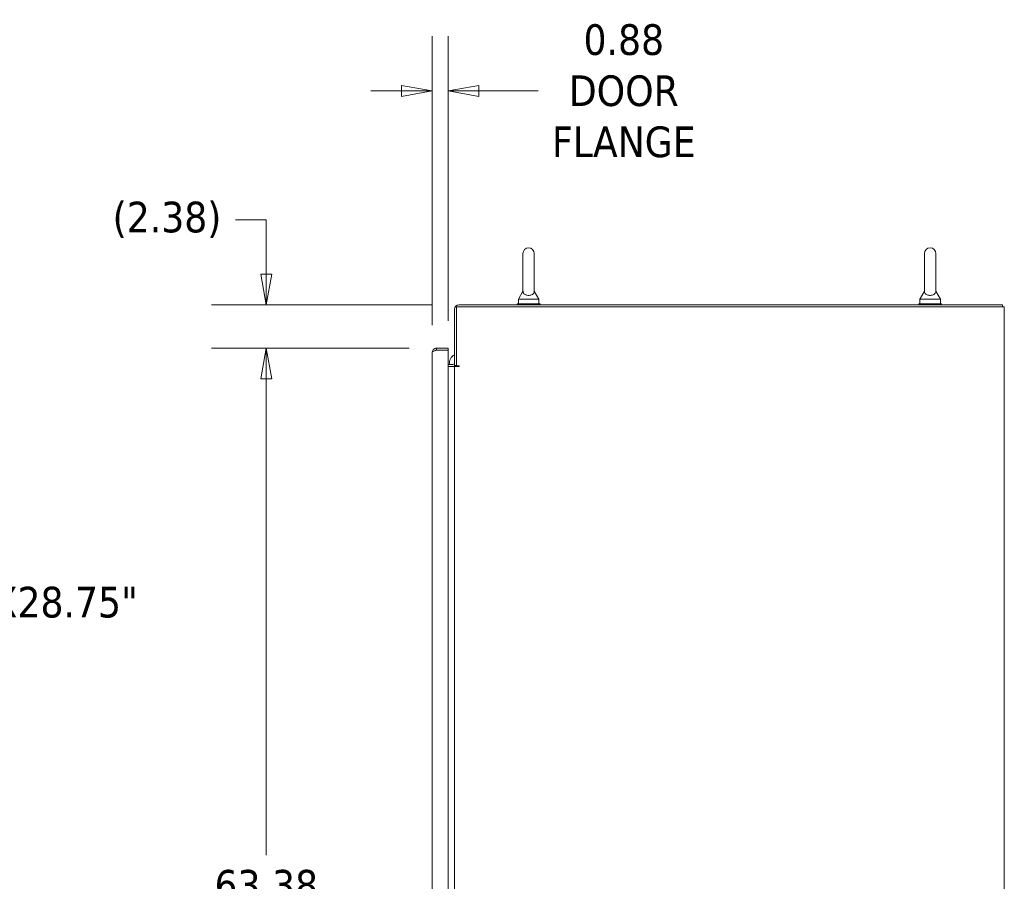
# Model space of a CAD drawing. Header units: inches. Extents: x 16 to 394, y 3 to 249.
# Tile 96 of 116: x 274 to 328, y 156 to 203. Entities that reach past the tile are written whole.
import ezdxf

# ---------------------------------------------------------------- set-up
doc = ezdxf.new("R2010")
doc.units = ezdxf.units.IN
doc.header["$LTSCALE"] = 24
doc.header["$MEASUREMENT"] = 0
doc.layers.get('0').update_dxf_attribs({"lineweight": 0})
for name, color, linetype, lineweight in [('Dimension (ANSI)', 7, 'Continuous', 5), ('Symbol (ANSI)', 7, 'Continuous', 5), ('Visible (ANSI)', 7, 'Continuous', 5)]:
    doc.layers.add(name, color=color, linetype=linetype, lineweight=lineweight)
doc.styles.add('ROMANS', font='tahoma.ttf')
doc.dimstyles.new('Default (ANSI)', dxfattribs={"dimscale": 24, "dimtxt": 0.07, "dimasz": 0.07, "dimexe": 0.125, "dimexo": 0.0625, "dimgap": 0.031496, "dimtad": 0, "dimtih": 1, "dimtoh": 1, "dimrnd": 1e-08, "dimzin": 0, "dimdsep": 46, "dimtxsty": 'ROMANS', "dimblk": 'Filled-1', "dimcen": 0.09, "dimdle": 0.393701, "dimclrd": 256, "dimclre": 256, "dimclrt": 256, "dimadec": 0, "dimazin": 0, "dimtfac": 0.928571, "dimtofl": 0, "dimtmove": 0, "dimatfit": 3, "dimfxl": 1, "dimtolj": 1, "dimtzin": 0, "dimlwd": -1, "dimlwe": -1, "dimarcsym": 0})
doc.dimstyles.new('Default (ANSI)$7', dxfattribs={"dimscale": 24, "dimtxt": 0.07, "dimasz": 0.098425, "dimexe": 0.125, "dimexo": 0.0625, "dimgap": 0.031496, "dimtad": 0, "dimtih": 1, "dimtoh": 1, "dimrnd": 1e-08, "dimzin": 0, "dimdsep": 46, "dimtxsty": 'ROMANS', "dimblk": 'Filled-1', "dimcen": 0.09, "dimdle": 0.393701, "dimclrd": 256, "dimclre": 256, "dimclrt": 256, "dimadec": 0, "dimazin": 0, "dimtfac": 0.928571, "dimtofl": 0, "dimtmove": 0, "dimatfit": 3, "dimfxl": 1, "dimtolj": 1, "dimtzin": 0, "dimlwd": -1, "dimlwe": -1, "dimarcsym": 0})

# ---------------------------------------------------------------- blocks, each defined once
blk = doc.blocks.new('Filled-1')
at = {"color": 0}
for p, q in [((0, 0), (-1, 0.179)), ((-1, 0.179), (-1, -0.179)), ((-1, 0), (0, 0)), ((-1, -0.179), (0, 0))]:
    blk.add_line(p, q, dxfattribs=at)
at = {"color": 0, "flags": 128}
blk.add_lwpolyline([(-1, -0.179), (0, 0), (-1, 0.179), (-1, -0.179)], dxfattribs=at)
at = {"color": 0}
blk.add_solid([(-1, -0.179), (0, 0), (-1, 0.179), (-1, -0.179)], dxfattribs=at)
blk = doc.blocks.new('*D20')
at = {"layer": 'Defpoints', "color": 0, "transparency": 16777216}
for p in [(287.254, 184.775), (296.586, 184.775), (296.586, 121.4)]:
    blk.add_point(p, dxfattribs=at)
at = {"layer": 'Dimension (ANSI)', "transparency": 16777216}
for p, q in [((295.086, 184.775), (284.254, 184.775)), ((287.254, 183.095), (287.254, 156.989)), ((287.254, 123.08), (287.254, 148.061)), ((295.086, 121.4), (284.254, 121.4))]:
    blk.add_line(p, q, dxfattribs=at)
at = {"layer": 'Dimension (ANSI)', "transparency": 16777216, "xscale": 1.680000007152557, "yscale": 1.680000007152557, "zscale": 1.680000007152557}
for p, rotation in [((287.254, 184.775), 90), ((287.254, 121.4), 270)]:
    blk.add_blockref('Filled-1', p, dxfattribs=dict(at, rotation=rotation))
at = {"layer": 'Dimension (ANSI)', "transparency": 16777216, "insert": (287.254, 152.525), "char_height": 1.68, "attachment_point": 5, "style": 'ROMANS'}
blk.add_mtext('\\A1;63.38\\PDOOR\\PHEIGHT', dxfattribs=at)
blk = doc.blocks.new('*D21')
at = {"layer": 'Defpoints', "color": 0, "transparency": 16777216}
for p in [(287.254, 187.15), (297.808, 187.15), (296.586, 184.775)]:
    blk.add_point(p, dxfattribs=at)
at = {"layer": 'Dimension (ANSI)', "transparency": 16777216}
for p, q in [((285.574, 191.812), (287.254, 191.812)), ((287.254, 191.812), (287.254, 190.51)), ((287.254, 188.83), (287.254, 190.51)), ((296.308, 187.15), (284.254, 187.15)), ((295.086, 184.775), (284.254, 184.775)), ((287.254, 183.095), (287.254, 181.415))]:
    blk.add_line(p, q, dxfattribs=at)
at = {"layer": 'Dimension (ANSI)', "transparency": 16777216, "xscale": 1.680000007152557, "yscale": 1.680000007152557, "zscale": 1.680000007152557}
for p, rotation in [((287.254, 187.15), 270), ((287.254, 184.775), 90)]:
    blk.add_blockref('Filled-1', p, dxfattribs=dict(at, rotation=rotation))
at = {"layer": 'Dimension (ANSI)', "transparency": 16777216, "insert": (281.813, 191.812), "char_height": 1.68, "attachment_point": 5, "style": 'ROMANS'}
blk.add_mtext('\\A1;(2.38)', dxfattribs=at)
blk = doc.blocks.new('*D22')
at = {"layer": 'Defpoints', "color": 0, "transparency": 16777216}
for p in [(296.344, 198.871), (296.344, 184.533), (297.219, 184.775)]:
    blk.add_point(p, dxfattribs=at)
at = {"layer": 'Dimension (ANSI)', "transparency": 16777216}
for p, q in [((296.344, 186.033), (296.344, 201.871)), ((297.219, 186.275), (297.219, 201.871)), ((294.664, 198.871), (292.984, 198.871)), ((298.899, 198.871), (302.148, 198.871))]:
    blk.add_line(p, q, dxfattribs=at)
at = {"layer": 'Dimension (ANSI)', "transparency": 16777216, "xscale": 1.680000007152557, "yscale": 1.680000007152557, "zscale": 1.680000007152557}
blk.add_blockref('Filled-1', (296.344, 198.871), dxfattribs=at)
at = {"layer": 'Dimension (ANSI)', "transparency": 16777216, "xscale": 1.680000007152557, "yscale": 1.680000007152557, "zscale": 1.680000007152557, "rotation": 180}
blk.add_blockref('Filled-1', (297.219, 198.871), dxfattribs=at)
at = {"layer": 'Dimension (ANSI)', "transparency": 16777216, "insert": (306.842, 198.871), "char_height": 1.68, "attachment_point": 5, "style": 'ROMANS'}
blk.add_mtext('\\A1;\\fTahoma|b0|i0;\\H1.6800;0.88\\P\\fTahoma|b0|i0;\\H1.6800;DOOR\\P\\fTahoma|b0|i0;\\H1.6800;FLANGE', dxfattribs=at)

msp = doc.modelspace()

# ---------------------------------------------------------------- linework, layer by layer
at = {"layer": 'Visible (ANSI)'}
for p, q in [((301.3183, 189.9627), (301.3183, 187.9027)), ((301.9383, 187.9027), (301.9383, 189.9627)), ((323.3183, 189.9627), (323.3183, 187.9027)), ((323.9383, 187.9027), (323.9383, 189.9627)), ((301.3183, 187.9027), (301.0683, 187.4627)), ((301.9383, 187.9027), (302.1883, 187.4627)), ((323.3183, 187.9027), (323.0683, 187.4627)), ((323.9383, 187.9027), (324.1883, 187.4627)), ((302.2533, 187.2127), (301.0033, 187.2127)), ((301.0033, 187.2127), (301.0033, 187.1502)), ((301.0683, 187.4627), (302.1883, 187.4627)), ((301.0683, 187.4627), (301.0683, 187.2127)), ((302.1883, 187.4627), (302.1883, 187.2127)), ((302.2533, 187.2127), (302.2533, 187.1502)), ((324.2533, 187.2127), (323.0033, 187.2127)), ((323.0033, 187.2127), (323.0033, 187.1502)), ((323.0683, 187.4627), (324.1883, 187.4627)), ((323.0683, 187.4627), (323.0683, 187.2127)), ((324.1883, 187.4627), (324.1883, 187.2127)), ((324.2533, 187.2127), (324.2533, 187.1502)), ((297.5658, 186.9076), (297.5658, 183.8262)), ((297.6678, 183.8064), (297.6678, 187.0482)), ((297.6678, 187.0482), (327.4481, 187.0482)), ((327.5888, 187.1502), (297.8084, 187.1502)), ((327.6908, 187.0482), (327.4481, 187.0482)), ((327.5888, 187.0482), (327.5888, 187.1502)), ((327.6908, 187.0482), (327.6908, 115.1272)), ((296.3435, 121.6428), (296.3435, 184.5326)), ((297.2185, 184.7752), (296.5861, 184.7752)), ((296.5861, 184.6732), (296.5861, 184.7752)), ((296.5861, 184.6732), (297.2185, 184.6732)), ((296.5861, 184.6725), (297.2185, 184.6725)), ((297.2185, 184.6732), (297.2185, 184.7752)), ((297.2185, 184.6725), (297.2185, 121.5029)), ((297.2185, 183.8772), (297.472, 183.8772)), ((297.2185, 183.7752), (297.472, 183.7752)), ((297.472, 183.7752), (297.5658, 183.7752)), ((297.5658, 183.8262), (297.6678, 183.8262)), ((297.5658, 122.4002), (297.5658, 183.7752)), ((297.8084, 183.7752), (297.5658, 183.7752)), ((297.6678, 183.8064), (297.8084, 183.8064))]:
    msp.add_line(p, q, dxfattribs=at)
for centre, radius, start, end in [((301.6283, 189.9627), 0.31, 0, 180), ((323.6283, 189.9627), 0.31, 0, 180), ((297.8084, 186.9076), 0.2426, 90, 180), ((296.5596, 184.5591), 0.1141, 78.68371, 83.68046), ((297.7943, 183.9754), 0.5, 117.2014, 191.32385), ((297.472, 183.9709), 0.0938, 270, 0), ((297.472, 183.9709), 0.1958, 270, 312.31426), ((297.8084, 183.7908), 0.0156, 270, 90)]:
    msp.add_arc(centre, radius, start, end, dxfattribs=at)
for points, knots in [([(301.9383, 187.9027), (301.9383, 187.9027), (301.9384, 187.8989), (301.9372, 187.8776), (301.9349, 187.857), (301.9167, 187.8052), (301.8982, 187.7751), (301.8469, 187.729), (301.8192, 187.7115), (301.7577, 187.6861), (301.7261, 187.6775), (301.6608, 187.6681), (301.6284, 187.667), (301.5651, 187.6714), (301.5353, 187.6768), (301.4778, 187.6935), (301.4512, 187.7052), (301.401, 187.7353), (301.3793, 187.7544), (301.3399, 187.8033), (301.329, 187.832), (301.319, 187.8745), (301.3184, 187.8928), (301.3183, 187.9017), (301.3183, 187.9027), (301.3183, 187.9027)], [0, 0, 0, 0, 0.06292404, 0.06292404, 0.14907055, 0.14907055, 0.25610509, 0.25610509, 0.336116, 0.336116, 0.40328218, 0.40328218, 0.46536928, 0.46536928, 0.52564713, 0.52564713, 0.59143372, 0.59143372, 0.67079373, 0.67079373, 0.78259067, 0.78259067, 0.8847232, 0.8847232, 0.91423809, 0.91423809, 0.91423809, 0.91423809]), ([(323.9383, 187.9027), (323.9383, 187.9027), (323.9384, 187.8989), (323.9372, 187.8776), (323.9349, 187.857), (323.9167, 187.8052), (323.8982, 187.7751), (323.8469, 187.729), (323.8192, 187.7115), (323.7577, 187.6861), (323.7261, 187.6775), (323.6608, 187.6681), (323.6284, 187.667), (323.5651, 187.6714), (323.5353, 187.6768), (323.4778, 187.6935), (323.4512, 187.7052), (323.401, 187.7353), (323.3793, 187.7544), (323.3399, 187.8033), (323.329, 187.832), (323.319, 187.8745), (323.3184, 187.8928), (323.3183, 187.9017), (323.3183, 187.9027), (323.3183, 187.9027)], [0, 0, 0, 0, 0.06292404, 0.06292404, 0.14907055, 0.14907055, 0.25610509, 0.25610509, 0.336116, 0.336116, 0.40328218, 0.40328218, 0.46536928, 0.46536928, 0.52564713, 0.52564713, 0.59143372, 0.59143372, 0.67079373, 0.67079373, 0.78259067, 0.78259067, 0.8847232, 0.8847232, 0.91423809, 0.91423809, 0.91423809, 0.91423809]), ([(296.5861, 184.7752), (296.5143, 184.7752), (296.4431, 184.7413), (296.3978, 184.6855), (296.363, 184.6427), (296.3435, 184.5877), (296.3435, 184.5326)], [0, 0, 0, 0, 0.8887074, 0.8887074, 0.8887074, 1.5707963, 1.5707963, 1.5707963, 1.5707963]), ([(296.3435, 184.5326), (296.3435, 184.5589), (296.3774, 184.5853), (296.4332, 184.6117), (296.476, 184.632), (296.531, 184.6522), (296.5861, 184.6725)], [0, 0, 0, 0, 0.8887074, 0.8887074, 0.8887074, 1.5707963, 1.5707963, 1.5707963, 1.5707963]), ([(296.492, 184.6369), (296.4983, 184.6426), (296.5051, 184.6478), (296.5124, 184.6523), (296.5344, 184.6659), (296.5602, 184.6732), (296.5861, 184.6732)], [0.83656317, 0.83656317, 0.83656317, 0.83656317, 1.01853754, 1.01853754, 1.01853754, 1.57079633, 1.57079633, 1.57079633, 1.57079633])]:
    msp.add_open_spline(points, degree=3, knots=knots, dxfattribs=at)

# ---------------------------------------------------------------- texts
at = {"layer": 'Symbol (ANSI)', "insert": (262.6549, 170.7084), "char_height": 1.68, "width": 17.970826, "attachment_point": 4, "line_spacing_factor": 0.987884, "style": 'ROMANS'}
msp.add_mtext('{\\fTahoma|b0|i0;UNISTRUT\\P\\fTahoma|b0|i0;1"X1-5/8"X28.75"\\P\\fTahoma|b0|i0;(3 PL.)}', dxfattribs=at)

# ---------------------------------------------------------------- dimensions: what is measured, and where the dimension line sits
at = {"layer": 'Dimension (ANSI)'}
for base, p1, p2, angle, text, override, picture, middle in [((296.3435105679, 198.8707016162), (297.2185105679, 184.7751754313), (296.3435105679, 184.5325504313), 180, '\\fTahoma|b0|i0;\\H1.6800;<>\\P\\fTahoma|b0|i0;\\H1.6800;DOOR\\P\\fTahoma|b0|i0;\\H1.6800;FLANGE', {"dimgap": 0.031496, "dimtih": 0, "dimtoh": 0, "dimdec": 2, "dimtol": 0, "dimlim": 0, "dimtp": 0, "dimtm": 0, "dimtdec": 2, "dimatfit": 1}, '*D22', (306.8420320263, 198.8707016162)), ((287.253808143, 187.1501754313), (296.5861355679, 184.7751754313), (297.8083855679, 187.1501754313), 90, '(<>)', {"dimgap": 0.031496, "dimdec": 2, "dimtol": 0, "dimlim": 0, "dimtp": 0, "dimtm": 0, "dimtdec": 2, "dimtmove": 1, "dimatfit": 1}, '*D21', (287.1517215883, 191.8118041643)), ((287.253808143, 184.7751754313), (296.5861355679, 121.4001754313), (296.5861355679, 184.7751754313), 90, '<>\\PDOOR\\PHEIGHT', {"dimgap": 0.031496, "dimdec": 2, "dimtol": 0, "dimlim": 0, "dimtp": 0, "dimtm": 0, "dimtdec": 2, "dimatfit": 1}, '*D20', (287.253808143, 152.5251754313))]:
    dim = msp.add_linear_dim(base=base, p1=p1, p2=p2, angle=angle, text=text, dimstyle='Default (ANSI)', override=override, dxfattribs=at)
    dim.commit()
    dim.dimension.update_dxf_attribs({"geometry": picture, "text_midpoint": middle, "dimtype": 160})

# ---------------------------------------------------------------- leaders
at = {"layer": 'Symbol (ANSI)', "annotation_type": 0, "has_hookline": 1, "hookline_direction": 0, "text_width": 17.5954}
msp.add_leader([(245.4549, 181.3772), (259.5368, 170.7084), (261.899, 170.7084)], dimstyle='Default (ANSI)$7', override={"dimtad": 0}, dxfattribs=at)

doc.saveas('drawing.dxf')
